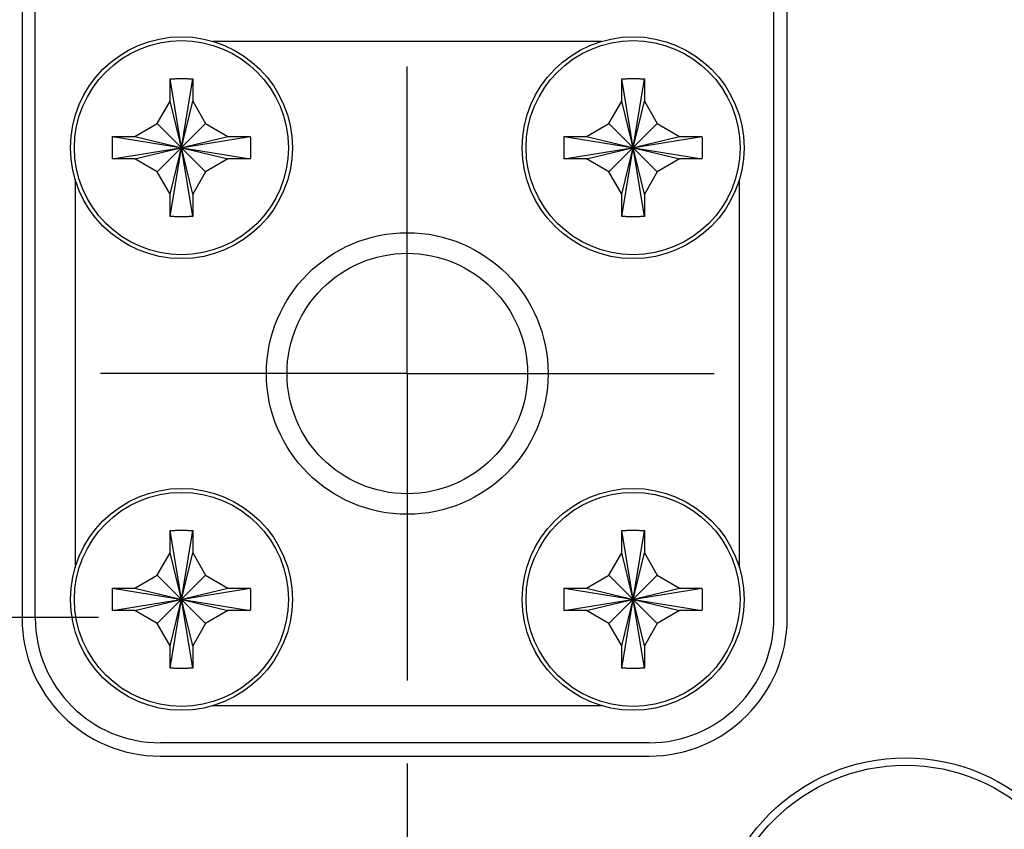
# Model space of a CAD drawing. Header units: inches. Extents: x 0.2 to 16.8, y 0.1 to 10.8.
# Tile 5 of 20: x 3.9 to 4.7, y 5.3 to 5.9. Entities that reach past the tile are written whole.
import ezdxf

# ---------------------------------------------------------------- set-up
doc = ezdxf.new("R2010")
doc.units = ezdxf.units.IN
doc.header["$LTSCALE"] = 0.935
doc.header["$MEASUREMENT"] = 0
doc.linetypes.add('CENTER', pattern=[0.6, 0.375, -0.075, 0.075, -0.075])
doc.layers.get('0').update_dxf_attribs({"linetype": 'CONTINUOUS'})
doc.layers.add('DEFAULT_1', color=7, linetype='CENTER')
doc.layers.add('DIMENSIONS', color=7, linetype='CONTINUOUS')
doc.styles.get("Standard").update_dxf_attribs({"font": 'txt', "width": 0.8})
doc.dimstyles.new('DIMSTYLE_2', dxfattribs={"dimtxt": 0.125, "dimasz": 0.18, "dimexe": 0.18, "dimexo": 0.0625, "dimgap": 0.09, "dimtad": 0, "dimtih": 1, "dimtoh": 1, "dimdec": 3, "dimzin": 4, "dimdsep": 46, "dimtxsty": 'STANDARD', "dimblk": '_FILLED', "dimblk1": '_FILLED', "dimblk2": '_FILLED', "dimcen": 0.09, "dimadec": 0, "dimazin": 0, "dimtp": 0.005, "dimtm": 0.005, "dimtfac": 1, "dimtdec": 3, "dimtofl": 0, "dimtmove": 0, "dimatfit": 3, "dimldrblk": '_FILLED', "dimfxl": 1, "dimtolj": 1, "dimtzin": 4, "dimarcsym": 0})

# ---------------------------------------------------------------- blocks, each defined once
blk = doc.blocks.new('*D9')
at = {"layer": 'DIMENSIONS', "color": 2, "linetype": 'CONTINUOUS'}
blk.add_line((5.27187, 4.24315), (6.21887, 4.24315), dxfattribs=at)
at = {"layer": 'DIMENSIONS', "color": 2, "linetype": 'CONTINUOUS', "width": 0.8}
for s, p in [('[', (7.00637, 4.18065)), (']', (7.60637, 4.18065)), ('3.575', (6.38137, 4.18065)), ('90.81', (7.10637, 4.18065)), ('-', (6.28137, 4.18065))]:
    blk.add_text(s, height=0.125, dxfattribs=at).set_placement(p)
blk = doc.blocks.new('_FILLED')
at = {"color": 0, "linetype": 'BYBLOCK'}
blk.add_solid([(0, 0), (-1, 0.1736), (-1, -0.1736)], dxfattribs=at)
blk = doc.blocks.new('*D17')
at = {"layer": 'DIMENSIONS', "color": 2, "linetype": 'CONTINUOUS'}
blk.add_line((4.97837, 3.94965), (4.97837, 2.11909), dxfattribs=at)
at = {"layer": 'DIMENSIONS', "color": 2, "linetype": 'CONTINUOUS', "width": 0.8}
for s, p in [(']', (5.04087, 1.95659)), ('39.14', (5.04087, 1.45659)), ('[', (5.04087, 1.35659)), ('1.541', (5.04087, 0.73159)), ('2X ', (5.04087, 0.43159))]:
    blk.add_text(s, height=0.125, rotation=90, dxfattribs=at).set_placement(p)
blk = doc.blocks.new('*D19')
at = {"layer": 'DIMENSIONS', "color": 2, "linetype": 'CONTINUOUS'}
blk.add_line((4.22337, 5.34034), (4.22337, 2.11909), dxfattribs=at)
at = {"layer": 'DIMENSIONS', "color": 2, "linetype": 'CONTINUOUS', "width": 0.8}
for s, p in [(']', (4.28587, 1.95659)), ('19.96', (4.28587, 1.45659)), ('[', (4.28587, 1.35659)), ('.786', (4.28587, 0.83159)), ('3X ', (4.28587, 0.53159))]:
    blk.add_text(s, height=0.125, rotation=90, dxfattribs=at).set_placement(p)

msp = doc.modelspace()

# ---------------------------------------------------------------- linework, layer by layer
at = {"color": 7, "linetype": 'CONTINUOUS'}
for p, q in [((3.93337, 6.88807), (3.93337, 5.44984)), ((3.94337, 5.44984), (3.94337, 6.88807)), ((4.49937, 5.44984), (4.49937, 6.88807)), ((4.50937, 5.44984), (4.50937, 6.88807)), ((4.3697, 5.88384), (4.07705, 5.88384)), ((4.0449, 5.75201), (4.06185, 5.85567)), ((4.06185, 5.75201), (4.0449, 5.85567)), ((4.3849, 5.75201), (4.40185, 5.85567)), ((4.40185, 5.75201), (4.3849, 5.85567)), ((4.04487, 5.83884), (4.04487, 5.85514)), ((4.06187, 5.85514), (4.06187, 5.83884)), ((4.38487, 5.83884), (4.38487, 5.85514)), ((4.40187, 5.85514), (4.40187, 5.83884)), ((4.03517, 5.82204), (4.04487, 5.83884)), ((4.04487, 5.76884), (4.06187, 5.83884)), ((4.06187, 5.76884), (4.04487, 5.83884)), ((4.06187, 5.83884), (4.07157, 5.82204)), ((4.37517, 5.82204), (4.38487, 5.83884)), ((4.38487, 5.76884), (4.40187, 5.83884)), ((4.40187, 5.76884), (4.38487, 5.83884)), ((4.40187, 5.83884), (4.41157, 5.82204)), ((4.01837, 5.81234), (4.03517, 5.82204)), ((4.03517, 5.78564), (4.07157, 5.82204)), ((4.07157, 5.78564), (4.03517, 5.82204)), ((4.07157, 5.82204), (4.08837, 5.81234)), ((4.35837, 5.81234), (4.37517, 5.82204)), ((4.37517, 5.78564), (4.41157, 5.82204)), ((4.41157, 5.78564), (4.37517, 5.82204)), ((4.41157, 5.82204), (4.42837, 5.81234)), ((4.00154, 5.81231), (4.1052, 5.79537)), ((4.00154, 5.79537), (4.1052, 5.81231)), ((4.00207, 5.81234), (4.01837, 5.81234)), ((4.01837, 5.81234), (4.08837, 5.79534)), ((4.01837, 5.79534), (4.08837, 5.81234)), ((4.08837, 5.81234), (4.10467, 5.81234)), ((4.34154, 5.79537), (4.4452, 5.81231)), ((4.34154, 5.81231), (4.4452, 5.79537)), ((4.34207, 5.81234), (4.35837, 5.81234)), ((4.35837, 5.79534), (4.42837, 5.81234)), ((4.35837, 5.81234), (4.42837, 5.79534)), ((4.42837, 5.81234), (4.44467, 5.81234)), ((4.01837, 5.79534), (4.00207, 5.79534)), ((4.03517, 5.78564), (4.01837, 5.79534)), ((4.08837, 5.79534), (4.07157, 5.78564)), ((4.10467, 5.79534), (4.08837, 5.79534)), ((4.35837, 5.79534), (4.34207, 5.79534)), ((4.37517, 5.78564), (4.35837, 5.79534)), ((4.42837, 5.79534), (4.41157, 5.78564)), ((4.44467, 5.79534), (4.42837, 5.79534)), ((4.04487, 5.76884), (4.03517, 5.78564)), ((4.07157, 5.78564), (4.06187, 5.76884)), ((4.38487, 5.76884), (4.37517, 5.78564)), ((4.41157, 5.78564), (4.40187, 5.76884)), ((3.97337, 5.78017), (3.97337, 5.48751)), ((4.47337, 5.48751), (4.47337, 5.78017)), ((4.04487, 5.75254), (4.04487, 5.76884)), ((4.06187, 5.76884), (4.06187, 5.75254)), ((4.38487, 5.75254), (4.38487, 5.76884)), ((4.40187, 5.76884), (4.40187, 5.75254)), ((4.04487, 5.49884), (4.04487, 5.51514)), ((4.0449, 5.41201), (4.06185, 5.51567)), ((4.06185, 5.41201), (4.0449, 5.51567)), ((4.06187, 5.51514), (4.06187, 5.49884)), ((4.38487, 5.49884), (4.38487, 5.51514)), ((4.3849, 5.41201), (4.40185, 5.51567)), ((4.40185, 5.41201), (4.3849, 5.51567)), ((4.40187, 5.51514), (4.40187, 5.49884)), ((4.03517, 5.48204), (4.04487, 5.49884)), ((4.04487, 5.42884), (4.06187, 5.49884)), ((4.06187, 5.42884), (4.04487, 5.49884)), ((4.06187, 5.49884), (4.07157, 5.48204)), ((4.37517, 5.48204), (4.38487, 5.49884)), ((4.38487, 5.42884), (4.40187, 5.49884)), ((4.40187, 5.42884), (4.38487, 5.49884)), ((4.40187, 5.49884), (4.41157, 5.48204)), ((4.01837, 5.47234), (4.03517, 5.48204)), ((4.03517, 5.44564), (4.07157, 5.48204)), ((4.07157, 5.44564), (4.03517, 5.48204)), ((4.07157, 5.48204), (4.08837, 5.47234)), ((4.35837, 5.47234), (4.37517, 5.48204)), ((4.37517, 5.44564), (4.41157, 5.48204)), ((4.41157, 5.44564), (4.37517, 5.48204)), ((4.41157, 5.48204), (4.42837, 5.47234)), ((4.00154, 5.45537), (4.1052, 5.47231)), ((4.00154, 5.47231), (4.1052, 5.45537)), ((4.00207, 5.47234), (4.01837, 5.47234)), ((4.01837, 5.47234), (4.08837, 5.45534)), ((4.01837, 5.45534), (4.08837, 5.47234)), ((4.08837, 5.47234), (4.10467, 5.47234)), ((4.34154, 5.45537), (4.4452, 5.47231)), ((4.34154, 5.47231), (4.4452, 5.45537)), ((4.34207, 5.47234), (4.35837, 5.47234)), ((4.35837, 5.45534), (4.42837, 5.47234)), ((4.35837, 5.47234), (4.42837, 5.45534)), ((4.42837, 5.47234), (4.44467, 5.47234)), ((4.01837, 5.45534), (4.00207, 5.45534)), ((4.03517, 5.44564), (4.01837, 5.45534)), ((4.08837, 5.45534), (4.07157, 5.44564)), ((4.10467, 5.45534), (4.08837, 5.45534)), ((4.35837, 5.45534), (4.34207, 5.45534)), ((4.37517, 5.44564), (4.35837, 5.45534)), ((4.42837, 5.45534), (4.41157, 5.44564)), ((4.44467, 5.45534), (4.42837, 5.45534)), ((4.04487, 5.42884), (4.03517, 5.44564)), ((4.07157, 5.44564), (4.06187, 5.42884)), ((4.38487, 5.42884), (4.37517, 5.44564)), ((4.41157, 5.44564), (4.40187, 5.42884)), ((4.04487, 5.41254), (4.04487, 5.42884)), ((4.06187, 5.42884), (4.06187, 5.41254)), ((4.38487, 5.41254), (4.38487, 5.42884)), ((4.40187, 5.42884), (4.40187, 5.41254)), ((4.07705, 5.38384), (4.3697, 5.38384)), ((4.40537, 5.35584), (4.03737, 5.35584)), ((4.03737, 5.34584), (4.40537, 5.34584))]:
    msp.add_line(p, q, dxfattribs=at)
for centre, radius in [((4.05337, 5.80384), 0.0835), ((4.39337, 5.80384), 0.0835), ((4.22337, 5.63384), 0.106), ((4.22337, 5.63384), 0.0905), ((4.05337, 5.46384), 0.0835), ((4.39337, 5.46384), 0.0835), ((4.59837, 5.19949), 0.145), ((4.59837, 5.19949), 0.1395)]:
    msp.add_circle(centre, radius, dxfattribs=at)
at = {"color": 9, "linetype": 'CONTINUOUS'}
for centre in [(4.05337, 5.80384), (4.39337, 5.80384), (4.05337, 5.46384), (4.39337, 5.46384)]:
    msp.add_circle(centre, 0.08055, dxfattribs=at)
at = {"color": 7, "linetype": 'CONTINUOUS'}
for centre, radius, start, end in [((4.03737, 5.44984), 0.104, 180, 270), ((4.03737, 5.44984), 0.094, 180, 270), ((4.40537, 5.44984), 0.104, 270, 360), ((4.40537, 5.44984), 0.094, 270, 360)]:
    msp.add_arc(centre, radius, start, end, dxfattribs=at)
for points, knots in [([(4.04487, 5.85514), (4.04488, 5.85523), (4.04489, 5.8554), (4.0449, 5.85558), (4.0449, 5.85567)], [0, 0, 0, 0, 0.499808, 1, 1, 1, 1]), ([(4.0449, 5.85567), (4.04584, 5.85571), (4.04772, 5.85577), (4.05054, 5.85583), (4.05243, 5.85584), (4.05337, 5.85584)], [0, 0, 0, 0, 0.331666, 0.664945, 1, 1, 1, 1]), ([(4.05337, 5.85584), (4.05432, 5.85584), (4.05621, 5.85583), (4.05903, 5.85577), (4.06091, 5.85571), (4.06185, 5.85567)], [0, 0, 0, 0, 0.334996, 0.668265, 1, 1, 1, 1]), ([(4.06185, 5.85567), (4.06185, 5.85558), (4.06186, 5.8554), (4.06187, 5.85523), (4.06187, 5.85514)], [0, 0, 0, 0, 0.500108, 1, 1, 1, 1]), ([(4.38487, 5.85514), (4.38488, 5.85523), (4.38489, 5.8554), (4.3849, 5.85558), (4.3849, 5.85567)], [0, 0, 0, 0, 0.499808, 1, 1, 1, 1]), ([(4.3849, 5.85567), (4.38584, 5.85571), (4.38772, 5.85577), (4.39054, 5.85583), (4.39243, 5.85584), (4.39337, 5.85584)], [0, 0, 0, 0, 0.331666, 0.664945, 1, 1, 1, 1]), ([(4.39337, 5.85584), (4.39432, 5.85584), (4.39621, 5.85583), (4.39903, 5.85577), (4.40091, 5.85571), (4.40185, 5.85567)], [0, 0, 0, 0, 0.334996, 0.668265, 1, 1, 1, 1]), ([(4.40185, 5.85567), (4.40185, 5.85558), (4.40186, 5.8554), (4.40187, 5.85523), (4.40187, 5.85514)], [0, 0, 0, 0, 0.500108, 1, 1, 1, 1]), ([(4.00154, 5.79537), (4.00147, 5.79725), (4.00137, 5.80101), (4.00137, 5.80666), (4.00147, 5.81043), (4.00154, 5.81231)], [0, 0, 0, 0, 0.332873, 0.667127, 1, 1, 1, 1]), ([(4.00154, 5.81231), (4.00163, 5.81232), (4.00181, 5.81233), (4.00199, 5.81233), (4.00207, 5.81234)], [0, 0, 0, 0, 0.5002, 1, 1, 1, 1]), ([(4.10467, 5.81234), (4.10476, 5.81233), (4.10494, 5.81233), (4.10512, 5.81232), (4.1052, 5.81231)], [0, 0, 0, 0, 0.499809, 1, 1, 1, 1]), ([(4.1052, 5.81231), (4.10528, 5.81043), (4.10538, 5.80666), (4.10538, 5.80101), (4.10528, 5.79725), (4.1052, 5.79537)], [0, 0, 0, 0, 0.332873, 0.667127, 1, 1, 1, 1]), ([(4.34154, 5.79537), (4.34147, 5.79725), (4.34137, 5.80101), (4.34137, 5.80666), (4.34147, 5.81043), (4.34154, 5.81231)], [0, 0, 0, 0, 0.332873, 0.667127, 1, 1, 1, 1]), ([(4.34154, 5.81231), (4.34163, 5.81232), (4.34181, 5.81233), (4.34199, 5.81233), (4.34207, 5.81234)], [0, 0, 0, 0, 0.5002, 1, 1, 1, 1]), ([(4.44467, 5.81234), (4.44476, 5.81233), (4.44494, 5.81233), (4.44512, 5.81232), (4.4452, 5.81231)], [0, 0, 0, 0, 0.499809, 1, 1, 1, 1]), ([(4.4452, 5.81231), (4.44528, 5.81043), (4.44538, 5.80666), (4.44538, 5.80101), (4.44528, 5.79725), (4.4452, 5.79537)], [0, 0, 0, 0, 0.332873, 0.667127, 1, 1, 1, 1]), ([(4.00207, 5.79534), (4.00199, 5.79534), (4.00181, 5.79535), (4.00163, 5.79536), (4.00154, 5.79537)], [0, 0, 0, 0, 0.499808, 1, 1, 1, 1]), ([(4.1052, 5.79537), (4.10512, 5.79536), (4.10494, 5.79535), (4.10476, 5.79534), (4.10467, 5.79534)], [0, 0, 0, 0, 0.5002, 1, 1, 1, 1]), ([(4.34207, 5.79534), (4.34199, 5.79534), (4.34181, 5.79535), (4.34163, 5.79536), (4.34154, 5.79537)], [0, 0, 0, 0, 0.499808, 1, 1, 1, 1]), ([(4.4452, 5.79537), (4.44512, 5.79536), (4.44494, 5.79535), (4.44476, 5.79534), (4.44467, 5.79534)], [0, 0, 0, 0, 0.5002, 1, 1, 1, 1]), ([(4.0449, 5.75201), (4.0449, 5.7521), (4.04489, 5.75227), (4.04488, 5.75245), (4.04487, 5.75254)], [0, 0, 0, 0, 0.5002, 1, 1, 1, 1]), ([(4.05337, 5.75184), (4.05243, 5.75184), (4.05054, 5.75185), (4.04772, 5.75191), (4.04584, 5.75197), (4.0449, 5.75201)], [0, 0, 0, 0, 0.334996, 0.668265, 1, 1, 1, 1]), ([(4.06185, 5.75201), (4.06091, 5.75197), (4.05903, 5.75191), (4.05621, 5.75185), (4.05432, 5.75184), (4.05337, 5.75184)], [0, 0, 0, 0, 0.331666, 0.664945, 1, 1, 1, 1]), ([(4.06187, 5.75254), (4.06187, 5.75245), (4.06186, 5.75227), (4.06185, 5.7521), (4.06185, 5.75201)], [0, 0, 0, 0, 0.49981, 1, 1, 1, 1]), ([(4.3849, 5.75201), (4.3849, 5.7521), (4.38489, 5.75227), (4.38488, 5.75245), (4.38487, 5.75254)], [0, 0, 0, 0, 0.5002, 1, 1, 1, 1]), ([(4.39337, 5.75184), (4.39243, 5.75184), (4.39054, 5.75185), (4.38772, 5.75191), (4.38584, 5.75197), (4.3849, 5.75201)], [0, 0, 0, 0, 0.334996, 0.668265, 1, 1, 1, 1]), ([(4.40185, 5.75201), (4.40091, 5.75197), (4.39903, 5.75191), (4.39621, 5.75185), (4.39432, 5.75184), (4.39337, 5.75184)], [0, 0, 0, 0, 0.331666, 0.664945, 1, 1, 1, 1]), ([(4.40187, 5.75254), (4.40187, 5.75245), (4.40186, 5.75227), (4.40185, 5.7521), (4.40185, 5.75201)], [0, 0, 0, 0, 0.49981, 1, 1, 1, 1]), ([(4.04487, 5.51514), (4.04488, 5.51523), (4.04489, 5.5154), (4.0449, 5.51558), (4.0449, 5.51567)], [0, 0, 0, 0, 0.499808, 1, 1, 1, 1]), ([(4.0449, 5.51567), (4.04584, 5.51571), (4.04772, 5.51577), (4.05054, 5.51583), (4.05243, 5.51584), (4.05337, 5.51584)], [0, 0, 0, 0, 0.331666, 0.664945, 1, 1, 1, 1]), ([(4.05337, 5.51584), (4.05432, 5.51584), (4.05621, 5.51583), (4.05903, 5.51577), (4.06091, 5.51571), (4.06185, 5.51567)], [0, 0, 0, 0, 0.334996, 0.668265, 1, 1, 1, 1]), ([(4.06185, 5.51567), (4.06185, 5.51558), (4.06186, 5.5154), (4.06187, 5.51523), (4.06187, 5.51514)], [0, 0, 0, 0, 0.500108, 1, 1, 1, 1]), ([(4.38487, 5.51514), (4.38488, 5.51523), (4.38489, 5.5154), (4.3849, 5.51558), (4.3849, 5.51567)], [0, 0, 0, 0, 0.499808, 1, 1, 1, 1]), ([(4.3849, 5.51567), (4.38584, 5.51571), (4.38772, 5.51577), (4.39054, 5.51583), (4.39243, 5.51584), (4.39337, 5.51584)], [0, 0, 0, 0, 0.331666, 0.664945, 1, 1, 1, 1]), ([(4.39337, 5.51584), (4.39432, 5.51584), (4.39621, 5.51583), (4.39903, 5.51577), (4.40091, 5.51571), (4.40185, 5.51567)], [0, 0, 0, 0, 0.334996, 0.668265, 1, 1, 1, 1]), ([(4.40185, 5.51567), (4.40185, 5.51558), (4.40186, 5.5154), (4.40187, 5.51523), (4.40187, 5.51514)], [0, 0, 0, 0, 0.500108, 1, 1, 1, 1]), ([(4.00154, 5.45537), (4.00147, 5.45725), (4.00137, 5.46101), (4.00137, 5.46666), (4.00147, 5.47043), (4.00154, 5.47231)], [0, 0, 0, 0, 0.332873, 0.667127, 1, 1, 1, 1]), ([(4.00154, 5.47231), (4.00163, 5.47232), (4.00181, 5.47233), (4.00199, 5.47233), (4.00207, 5.47234)], [0, 0, 0, 0, 0.5002, 1, 1, 1, 1]), ([(4.10467, 5.47234), (4.10476, 5.47233), (4.10494, 5.47233), (4.10512, 5.47232), (4.1052, 5.47231)], [0, 0, 0, 0, 0.499809, 1, 1, 1, 1]), ([(4.1052, 5.47231), (4.10528, 5.47043), (4.10538, 5.46666), (4.10538, 5.46101), (4.10528, 5.45725), (4.1052, 5.45537)], [0, 0, 0, 0, 0.332873, 0.667127, 1, 1, 1, 1]), ([(4.34154, 5.45537), (4.34147, 5.45725), (4.34137, 5.46101), (4.34137, 5.46666), (4.34147, 5.47043), (4.34154, 5.47231)], [0, 0, 0, 0, 0.332873, 0.667127, 1, 1, 1, 1]), ([(4.34154, 5.47231), (4.34163, 5.47232), (4.34181, 5.47233), (4.34199, 5.47233), (4.34207, 5.47234)], [0, 0, 0, 0, 0.5002, 1, 1, 1, 1]), ([(4.44467, 5.47234), (4.44476, 5.47233), (4.44494, 5.47233), (4.44512, 5.47232), (4.4452, 5.47231)], [0, 0, 0, 0, 0.499809, 1, 1, 1, 1]), ([(4.4452, 5.47231), (4.44528, 5.47043), (4.44538, 5.46666), (4.44538, 5.46101), (4.44528, 5.45725), (4.4452, 5.45537)], [0, 0, 0, 0, 0.332873, 0.667127, 1, 1, 1, 1]), ([(4.00207, 5.45534), (4.00199, 5.45534), (4.00181, 5.45535), (4.00163, 5.45536), (4.00154, 5.45537)], [0, 0, 0, 0, 0.499808, 1, 1, 1, 1]), ([(4.1052, 5.45537), (4.10512, 5.45536), (4.10494, 5.45535), (4.10476, 5.45534), (4.10467, 5.45534)], [0, 0, 0, 0, 0.5002, 1, 1, 1, 1]), ([(4.34207, 5.45534), (4.34199, 5.45534), (4.34181, 5.45535), (4.34163, 5.45536), (4.34154, 5.45537)], [0, 0, 0, 0, 0.499808, 1, 1, 1, 1]), ([(4.4452, 5.45537), (4.44512, 5.45536), (4.44494, 5.45535), (4.44476, 5.45534), (4.44467, 5.45534)], [0, 0, 0, 0, 0.5002, 1, 1, 1, 1]), ([(4.0449, 5.41201), (4.0449, 5.4121), (4.04489, 5.41227), (4.04488, 5.41245), (4.04487, 5.41254)], [0, 0, 0, 0, 0.5002, 1, 1, 1, 1]), ([(4.05337, 5.41184), (4.05243, 5.41184), (4.05054, 5.41185), (4.04772, 5.41191), (4.04584, 5.41197), (4.0449, 5.41201)], [0, 0, 0, 0, 0.334996, 0.668265, 1, 1, 1, 1]), ([(4.06185, 5.41201), (4.06091, 5.41197), (4.05903, 5.41191), (4.05621, 5.41185), (4.05432, 5.41184), (4.05337, 5.41184)], [0, 0, 0, 0, 0.331666, 0.664945, 1, 1, 1, 1]), ([(4.06187, 5.41254), (4.06187, 5.41245), (4.06186, 5.41227), (4.06185, 5.4121), (4.06185, 5.41201)], [0, 0, 0, 0, 0.49981, 1, 1, 1, 1]), ([(4.3849, 5.41201), (4.3849, 5.4121), (4.38489, 5.41227), (4.38488, 5.41245), (4.38487, 5.41254)], [0, 0, 0, 0, 0.5002, 1, 1, 1, 1]), ([(4.39337, 5.41184), (4.39243, 5.41184), (4.39054, 5.41185), (4.38772, 5.41191), (4.38584, 5.41197), (4.3849, 5.41201)], [0, 0, 0, 0, 0.334996, 0.668265, 1, 1, 1, 1]), ([(4.40185, 5.41201), (4.40091, 5.41197), (4.39903, 5.41191), (4.39621, 5.41185), (4.39432, 5.41184), (4.39337, 5.41184)], [0, 0, 0, 0, 0.331666, 0.664945, 1, 1, 1, 1]), ([(4.40187, 5.41254), (4.40187, 5.41245), (4.40186, 5.41227), (4.40185, 5.4121), (4.40185, 5.41201)], [0, 0, 0, 0, 0.49981, 1, 1, 1, 1])]:
    msp.add_open_spline(points, degree=3, knots=knots, dxfattribs=at)
at = {"layer": 'DEFAULT_1', "color": 7, "linetype": 'CENTER'}
for p, q in [((4.22337, 5.63384), (4.22337, 5.86484)), ((4.22337, 5.63384), (3.99237, 5.63384)), ((4.22337, 5.63384), (4.22337, 5.40284)), ((4.22337, 5.63384), (4.45437, 5.63384)), ((3.64837, 5.45049), (3.99087, 5.45049))]:
    msp.add_line(p, q, dxfattribs=at)

# ---------------------------------------------------------------- dimensions: what is measured, and where the dimension line sits
at = {"layer": 'DIMENSIONS', "color": 2, "linetype": 'CONTINUOUS'}
for feature_location, offset, dtype, text, picture, middle in [((5.27187, 4.24315), (0.947, 0), 0, '-<>', '*D9', (6.99387, 4.24315)), ((4.97837, 3.94965), (0, -1.83056), 1, '2X <>', '*D17', (4.97837, 1.24409)), ((4.22337, 5.34034), (0, -3.22125), 1, '3X <>', '*D19', (4.22337, 1.29409))]:
    dim = msp.add_ordinate_dim(feature_location=feature_location, offset=offset, dtype=dtype, origin=(3.43737, 7.81849), text=text, dimstyle='DIMSTYLE_2', dxfattribs=at)
    dim.commit()
    dim.dimension.update_dxf_attribs({"geometry": picture, "text_midpoint": middle})

doc.saveas('drawing.dxf')
